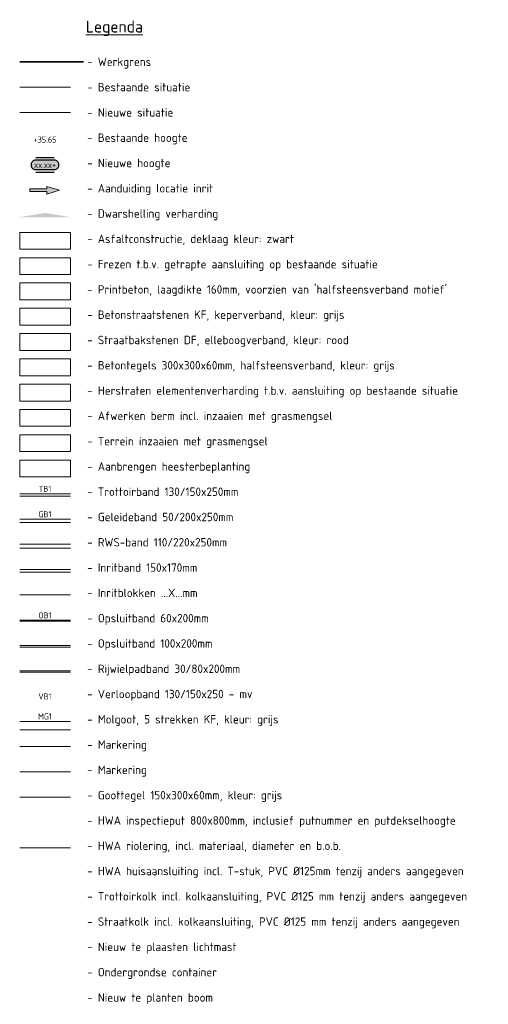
# Model space of a CAD drawing. Header units: metres. Extents: x 0 to 200176, y 0 to 356276.
# Tile 8 of 52: x 199058 to 199085, y 355643 to 355702. Entities that reach past the tile are written whole.
import ezdxf
from ezdxf.enums import TextEntityAlignment as Align

# ---------------------------------------------------------------- set-up
doc = ezdxf.new("R2010")
doc.units = ezdxf.units.M
doc.linetypes.add('VH-OPSLUITBAND_100X200', pattern=[16, 8, -2, 4, -2])
for name, color, linetype, lineweight in [('B-WE-VH-KANTVERHARDING-G', 253, 'Continuous', 5), ('N-WE-KG-WERKGRENS-G', 7, 'XX-WERKGRENS', 35), ('N-WE-VH-KANTOPSLUITING_TEKST-T', 7, 'VH-OPSLUITBAND_100X200', 35), ('N-WE-VH-KANTVERHARDING-G', 1, 'Continuous', 5), ('N-WE-VH-MOLGOOT_TEKST-T', 7, 'Continuous', 35), ('N-WE-VH-VERKANTING-CENTRISCH-S', 252, 'Continuous', 25), ('X-XX-AL-AANPIJLING_INRIT-S', 6, 'Continuous', 18), ('X-XX-AL-HOOGTELABEL-S', 6, 'Continuous', 25), ('X-XX-AL-HOOGTELABEL_BESTAAND-S', 252, 'Continuous', 25), ('X-XX-AL-LEGENDA-G', 2, 'Continuous', 5), ('X-XX-AL-LEGENDA-T25', 2, 'Continuous', 5), ('X-XX-AL-LEGENDA-T35', 3, 'Continuous', 5)]:
    doc.layers.add(name, color=color, linetype=linetype, lineweight=lineweight)
doc.layers.add('X-XX-HULPLIJNEN', color=4, linetype='Continuous', plot=False)
doc.layers.add('X-XX-WIPEOUT', color=7, linetype='Continuous')
doc.styles.add('ISOCP', font='isocp.shx')
doc.styles.add('NLCS-ISO', font='NLCS-ISO.ttf')
doc.linetypes.add('XX-WERKGRENS', pattern='A,0,[137,NLCS.shx,S=0.5,R=0,X=0,Y=0],-30', length=30)

# ---------------------------------------------------------------- blocks, each defined once
blk = doc.blocks.new('INRIT')
at = {"layer": 'X-XX-AL-AANPIJLING_INRIT-S'}
blk.add_hatch(color=254, dxfattribs=at).paths.add_polyline_path([(-1.75, 0.075), (-1.75, -0.075), (-0.75, -0.075), (-0.75, -0.225), (0, 0), (-0.75, 0.225), (-0.75, 0.075)])
at = {"layer": 'X-XX-AL-AANPIJLING_INRIT-S', "flags": 128}
blk.add_lwpolyline([(-1.75, 0.075), (-1.75, -0.075), (-0.75, -0.075), (-0.75, -0.225), (0, 0), (-0.75, 0.225), (-0.75, 0.075)], close=True, dxfattribs=at)
blk = doc.blocks.new('SAL-HOOGTE-WEGPEIL-200-SO')
at = {"layer": 'X-XX-WIPEOUT', "true_color": 0xffffff}
h = blk.add_hatch(color=7, dxfattribs=at)
h.dxf.hatch_style = 1
h.paths.add_polyline_path([(0.545, 0.302), (-0.545, 0.302, 0.414214), (-0.8, 0.047), (-0.8, -0.043, 0.414214), (-0.545, -0.298), (0.545, -0.298, 0.414214), (0.8, -0.043), (0.8, 0.047, 0.414214)])
blk.add_lwpolyline([(-0.8, 0.047, -0.414214), (-0.545, 0.302), (0.545, 0.302, -0.414214), (0.8, 0.047), (0.8, -0.043, -0.414214), (0.545, -0.298), (-0.545, -0.298, -0.414214), (-0.8, -0.043), (-0.8, 0.047)], format="xyb")
at = {"layer": 'X-XX-HULPLIJNEN'}
for p, q in [((-0.545, 0.452), (0.545, 0.452)), ((0.545, -0.448), (-0.545, -0.448))]:
    blk.add_line(p, q, dxfattribs=at)
at = {"style": 'NLCS-ISO'}
blk.add_attdef('HOOGTE', text='', height=0.36, dxfattribs=at).set_placement((0, 0.002), align=Align.MIDDLE_CENTER)
blk = doc.blocks.new('*U461')
blk.add_solid([(0, 0), (1.5, -0.25), (3, 0)])
blk = doc.blocks.new('TEKST OB')
at = {"style": 'NLCS-ISO'}
blk.add_attdef('TEKST_OPSLUITBANDEN', text='', height=0.36, rotation=0.34071, dxfattribs=at).set_placement((0, 0), align=Align.BOTTOM_CENTER)
blk = doc.blocks.new('TEKST VB')
at = {"style": 'NLCS-ISO'}
blk.add_attdef('TEKST_VERLOOPBANDEN', text='', height=0.36, rotation=0.34071, dxfattribs=at).set_placement((0, 0), align=Align.BOTTOM_CENTER)
blk = doc.blocks.new('TEKST TB')
at = {"style": 'NLCS-ISO'}
blk.add_attdef('TEKST_TROTTOIRBANDEN', text='', height=0.36, rotation=0.34071, dxfattribs=at).set_placement((0, 0), align=Align.BOTTOM_CENTER)
blk = doc.blocks.new('TEKST GB')
at = {"style": 'NLCS-ISO'}
blk.add_attdef('TEKST_GELEIDEBANDEN', text='', height=0.36, rotation=0.34071, dxfattribs=at).set_placement((0, 0), align=Align.BOTTOM_CENTER)
blk = doc.blocks.new('TEKST MG')
at = {"style": 'NLCS-ISO'}
blk.add_attdef('TEKST_MOLGOTEN', text='', height=0.36, rotation=0.34071, dxfattribs=at).set_placement((0, 0), align=Align.BOTTOM_CENTER)

msp = doc.modelspace()

# ---------------------------------------------------------------- linework, layer by layer
at = {"layer": 'B-WE-VH-KANTVERHARDING-G', "flags": 128}
msp.add_lwpolyline([(199057.595, 355697.527), (199060.595, 355697.527)], dxfattribs=at)
at = {"layer": 'N-WE-KG-WERKGRENS-G', "ltscale": 0.2, "flags": 128}
msp.add_lwpolyline([(199057.595, 355699.028), (199061.367, 355699.028)], dxfattribs=at)
at = {"layer": 'N-WE-VH-KANTVERHARDING-G', "flags": 128}
for points in [[(199057.595, 355696.027), (199060.595, 355696.027)], [(199060.595, 355673.257), (199057.595, 355673.257)], [(199060.595, 355671.707), (199057.595, 355671.707)], [(199060.595, 355670.187), (199057.595, 355670.187)], [(199060.595, 355668.757), (199057.595, 355668.757)], [(199060.595, 355665.846), (199057.595, 355665.846)], [(199060.595, 355664.306), (199057.595, 355664.306)], [(199060.595, 355662.826), (199057.595, 355662.826)], [(199060.595, 355659.406), (199057.595, 355659.406)]]:
    msp.add_lwpolyline(points, dxfattribs=at)
at = {"layer": 'X-XX-AL-LEGENDA-G', "color": 2}
for points in [[(199060.595, 355687.909), (199060.595, 355688.909), (199057.595, 355688.909), (199057.595, 355687.909)], [(199060.595, 355686.409), (199060.595, 355687.409), (199057.595, 355687.409), (199057.595, 355686.409)], [(199060.595, 355684.909), (199060.595, 355685.909), (199057.595, 355685.909), (199057.595, 355684.909)], [(199060.595, 355683.408), (199060.595, 355684.408), (199057.595, 355684.408), (199057.595, 355683.408)], [(199060.595, 355681.908), (199060.595, 355682.908), (199057.595, 355682.908), (199057.595, 355681.908)], [(199060.595, 355680.408), (199060.595, 355681.408), (199057.595, 355681.408), (199057.595, 355680.408)], [(199060.595, 355678.908), (199060.595, 355679.908), (199057.595, 355679.908), (199057.595, 355678.908)], [(199060.595, 355677.408), (199060.595, 355678.408), (199057.595, 355678.408), (199057.595, 355677.408)], [(199060.595, 355675.908), (199060.595, 355676.908), (199057.595, 355676.908), (199057.595, 355675.908)], [(199060.595, 355674.407), (199060.595, 355675.407), (199057.595, 355675.407), (199057.595, 355674.407)]]:
    msp.add_lwpolyline(points, close=True, dxfattribs=at)
for points in [[(199060.595, 355673.407), (199057.595, 355673.407)], [(199060.595, 355671.907), (199057.595, 355671.907)], [(199060.595, 355670.407), (199057.595, 355670.407)], [(199060.595, 355668.907), (199057.595, 355668.907)], [(199060.595, 355667.407), (199057.595, 355667.407)], [(199060.595, 355665.906), (199057.595, 355665.906)], [(199060.595, 355664.406), (199057.595, 355664.406)], [(199060.595, 355662.906), (199057.595, 355662.906)], [(199060.595, 355659.906), (199057.595, 355659.906)], [(199057.595, 355658.406), (199060.595, 355658.406)], [(199057.595, 355656.906), (199060.595, 355656.906)], [(199057.595, 355655.405), (199060.595, 355655.405)], [(199057.595, 355652.405), (199060.595, 355652.405)]]:
    msp.add_lwpolyline(points, dxfattribs=at)

# ---------------------------------------------------------------- block references
at = {"layer": 'N-WE-VH-KANTOPSLUITING_TEKST-T'}
ref = msp.add_blockref('TEKST TB', (199059.095, 355673.407), dxfattribs=at)
ref.add_attrib('TEKST_TROTTOIRBANDEN', 'TB1', dxfattribs={"height": 0.36, "rotation": 0.34071, "style": 'NLCS-ISO'}).set_placement((199059.095, 355673.407), align=Align.BOTTOM_CENTER)
ref = msp.add_blockref('TEKST GB', (199059.095, 355671.907), dxfattribs=at)
ref.add_attrib('TEKST_GELEIDEBANDEN', 'GB1', dxfattribs={"height": 0.36, "rotation": 0.34071, "style": 'NLCS-ISO'}).set_placement((199059.095, 355671.907), align=Align.BOTTOM_CENTER)
ref = msp.add_blockref('TEKST OB', (199059.095, 355665.906), dxfattribs=at)
ref.add_attrib('TEKST_OPSLUITBANDEN', 'OB1', dxfattribs={"height": 0.36, "rotation": 0.34071, "style": 'NLCS-ISO'}).set_placement((199059.095, 355665.906), align=Align.BOTTOM_CENTER)
ref = msp.add_blockref('TEKST VB', (199059.095, 355661.095), dxfattribs=at)
ref.add_attrib('TEKST_VERLOOPBANDEN', 'VB1', dxfattribs={"height": 0.36, "rotation": 0.34071, "style": 'NLCS-ISO'}).set_placement((199059.095, 355661.095), align=Align.BOTTOM_CENTER)
at = {"layer": 'N-WE-VH-MOLGOOT_TEKST-T'}
ref = msp.add_blockref('TEKST MG', (199059.095, 355659.906), dxfattribs=at)
ref.add_attrib('TEKST_MOLGOOT', 'MG1', dxfattribs={"layer": '0', "height": 0.36, "rotation": 0.34071, "style": 'NLCS-ISO'}).set_placement((199059.095, 355659.906), align=Align.BOTTOM_CENTER)
at = {"layer": 'N-WE-VH-VERKANTING-CENTRISCH-S', "rotation": 180}
msp.add_blockref('*U461', (199060.595, 355689.813), dxfattribs=at)
at = {"layer": 'X-XX-AL-AANPIJLING_INRIT-S'}
msp.add_blockref('INRIT', (199059.948, 355691.409), dxfattribs=at)
at = {"layer": 'X-XX-AL-HOOGTELABEL-S'}
msp.add_blockref('SAL-HOOGTE-WEGPEIL-200-SO', (199059.095, 355692.91), dxfattribs=at).add_auto_attribs({'HOOGTE': 'xx.xx+'})

# ---------------------------------------------------------------- texts
at = {"layer": 'X-XX-AL-HOOGTELABEL_BESTAAND-S', "style": 'ISOCP'}
msp.add_text('+35.65', height=0.36, dxfattribs=at).set_placement((199059.095, 355694.128), align=Align.BOTTOM_CENTER)
at = {"layer": 'X-XX-AL-LEGENDA-T25', "color": 2, "style": 'NLCS-ISO'}
for s, p in [('- Werkgrens', (199061.595, 355699.028)), ('- Bestaande situatie', (199061.595, 355697.527)), ('- Nieuwe situatie', (199061.595, 355696.027)), ('- Bestaande hoogte ', (199061.595, 355694.527)), ('- Nieuwe hoogte', (199061.595, 355693.027)), ('- Aanduiding locatie inrit', (199061.595, 355691.528)), ('- Dwarshelling verharding', (199061.595, 355690.028)), ('- Asfaltconstructie, deklaag kleur: zwart', (199061.595, 355688.528)), ('- Frezen t.b.v. getrapte aansluiting op bestaande situatie', (199061.595, 355687.028)), ("- Printbeton, laagdikte 160mm, voorzien van 'halfsteensverband motief'", (199061.595, 355685.528)), ('- Betonstraatstenen KF, keperverband, kleur: grijs', (199061.595, 355684.028)), ('- Straatbakstenen DF, elleboogverband, kleur: rood', (199061.595, 355682.528)), ('- Betontegels 300x300x60mm, halfsteensverband, kleur: grijs', (199061.595, 355681.028)), ('- Herstraten elementenverharding t.b.v. aansluiting op bestaande situatie', (199061.595, 355679.528)), ('- Afwerken berm incl. inzaaien met grasmengsel', (199061.595, 355678.028)), ('- Terrein inzaaien met grasmengsel', (199061.595, 355676.528)), ('- Aanbrengen heesterbeplanting', (199061.595, 355675.028)), ('- Trottoirband 130/150x250mm', (199061.595, 355673.528)), ('- Geleideband 50/200x250mm', (199061.595, 355672.028)), ('- RWS-band 110/220x250mm', (199061.595, 355670.528)), ('- Inritband 150x170mm', (199061.595, 355669.028)), ('- Inritblokken ...X...mm', (199061.595, 355667.528)), ('- Opsluitband 60x200mm', (199061.595, 355666.028)), ('- Opsluitband 100x200mm', (199061.595, 355664.528)), ('- Rijwielpadband 30/80x200mm', (199061.595, 355663.028)), ('- Verloopband 130/150x250 - mv', (199061.595, 355661.528)), ('- Molgoot, 5 strekken KF, kleur: grijs', (199061.595, 355660.028)), ('- Markering', (199061.595, 355658.528)), ('- Markering', (199061.595, 355657.028)), ('- Goottegel 150x300x60mm, kleur: grijs', (199061.595, 355655.528)), ('- HWA inspectieput 800x800mm, inclusief putnummer en putdekselhoogte', (199061.595, 355654.028)), ('- HWA riolering, incl. materiaal, diameter en b.o.b.', (199061.595, 355652.528)), ('- HWA huisaansluiting incl. T-stuk, PVC %%C125mm tenzij anders aangegeven', (199061.595, 355651.028)), ('- Trottoirkolk incl. kolkaansluiting, PVC %%C125 mm tenzij anders aangegeven', (199061.595, 355649.528)), ('- Straatkolk incl. kolkaansluiting, PVC %%C125 mm tenzij anders aangegeven', (199061.595, 355648.028)), ('- Nieuw te plaasten lichtmast', (199061.595, 355646.528)), ('- Ondergrondse container', (199061.595, 355645.028)), ('- Nieuw te planten boom', (199061.595, 355643.528))]:
    msp.add_text(s, height=0.5, dxfattribs=at).set_placement(p, align=Align.MIDDLE_LEFT)
at = {"layer": 'X-XX-AL-LEGENDA-T35', "color": 3, "style": 'NLCS-ISO'}
msp.add_text('%%ULegenda', height=0.7, dxfattribs=at).set_placement((199061.511, 355700.767))

doc.saveas('drawing.dxf')
